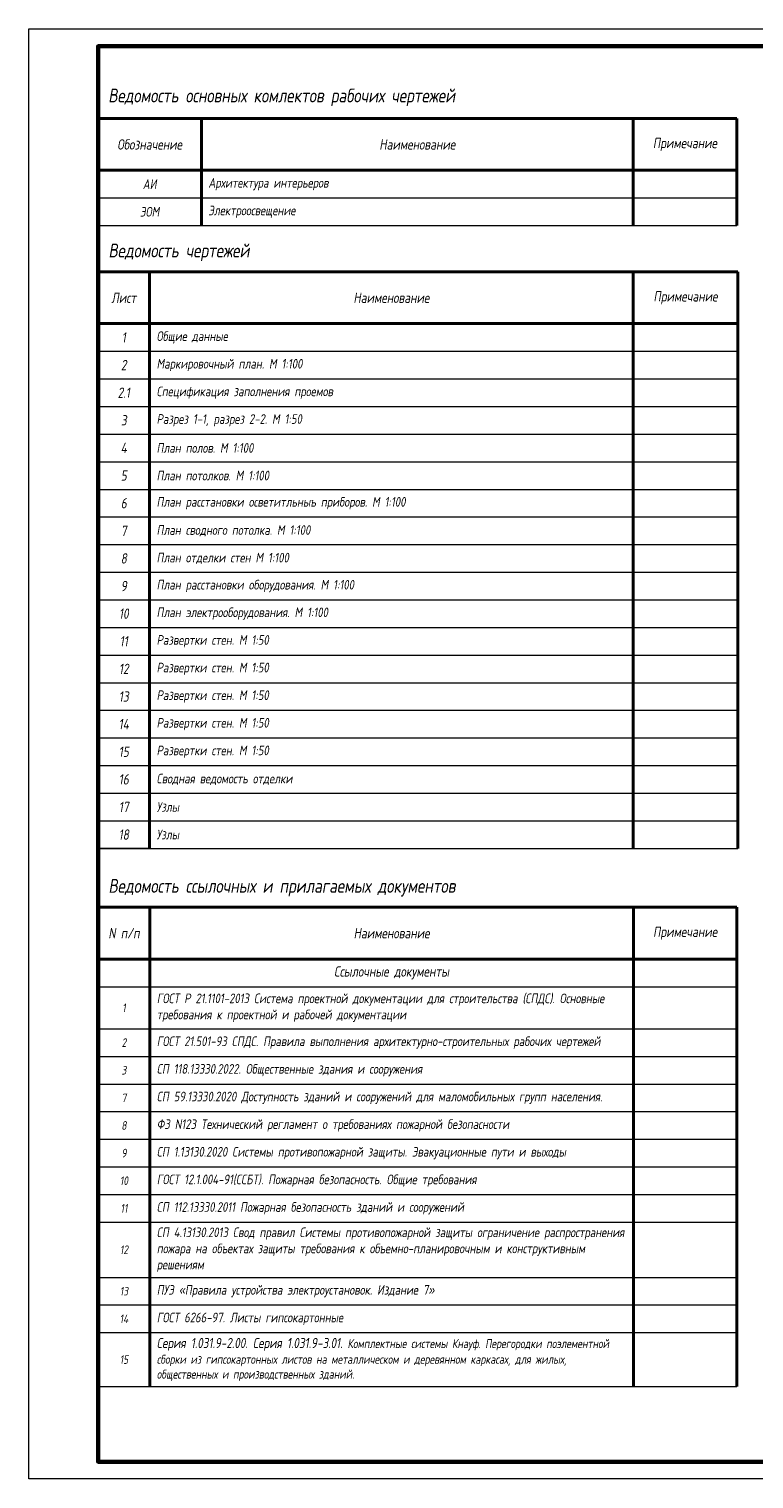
# Paper-space layout '1_Общ' of a CAD drawing. Header units: millimetres. Extents: x -3 to 593, y -2 to 418.
# Tile 1 of 2: x -3 to 207, y -2 to 418. Entities that reach past the tile are written whole.
import ezdxf
from ezdxf.enums import TextEntityAlignment as Align

# ---------------------------------------------------------------- set-up
doc = ezdxf.new("R2010")
doc.units = ezdxf.units.MM
doc.layers.get('Defpoints').update_dxf_attribs({"color": 31})
doc.styles.add('fl_iso paper', font='isocpeur.ttf', dxfattribs={"width": 0.8, "oblique": 10})
doc.styles.add('RomanS', font='isocpeur.ttf', dxfattribs={"width": 0.8, "oblique": 10})

# ---------------------------------------------------------------- blocks, each defined once
blk = doc.blocks.new('*U1627')
at = {"linetype": 'Continuous', "lineweight": 60, "ltscale": 2}
blk.add_lwpolyline([(0, 410), (0, 0), (-569, 0), (-569, 410)], close=True, dxfattribs=at)
at = {"layer": 'Defpoints', "color": 6, "lineweight": 5}
blk.add_lwpolyline([(5, 415), (5, -5), (-589, -5), (-589, 415)], close=True, dxfattribs=at)
at = {"style": 'fl_iso paper', "oblique": 10, "width": 0.8}
for tag, p in [('LIST', (-27.5, 20)), ('PLAN2', (-85, 4.7))]:
    blk.add_attdef(tag, text='', height=3.5, dxfattribs=at).set_placement(p, align=Align.MIDDLE)
blk = doc.blocks.new('*T99')
at = {"color": 0, "linetype": 'ByBlock', "lineweight": 40, "transparency": 16777216}
for p, q in [((0, 0), (185.33, 0)), ((0, 0), (0, -167)), ((15, 0), (15, -167)), ((155, 0), (155, -167)), ((185.33, 0), (185.33, -167)), ((0, -15), (185.33, -15))]:
    blk.add_line(p, q, dxfattribs=at)
at = {"color": 0, "linetype": 'ByBlock', "lineweight": 15, "transparency": 16777216}
for p, q in [((0, -23), (185.33, -23)), ((0, -31), (185.33, -31)), ((0, -39), (185.33, -39)), ((0, -47), (185.33, -47)), ((0, -55), (185.33, -55)), ((0, -63), (185.33, -63)), ((0, -71), (185.33, -71)), ((0, -79), (185.33, -79)), ((0, -87), (185.33, -87)), ((0, -95), (185.33, -95)), ((0, -103), (185.33, -103)), ((0, -111), (185.33, -111)), ((0, -119), (185.33, -119)), ((0, -127), (185.33, -127)), ((0, -135), (185.33, -135)), ((0, -143), (185.33, -143)), ((0, -151), (185.33, -151)), ((0, -159), (185.33, -159)), ((15, -167), (185.33, -167))]:
    blk.add_line(p, q, dxfattribs=at)
at = {"color": 0, "linetype": 'ByBlock', "lineweight": -2, "transparency": 16777216}
blk.add_line((0, -167), (15, -167), dxfattribs=at)
at = {"color": 0, "transparency": 16777216}
for s, insert, char_height, width, attachment_point, style in [('{\\C256;Лист}', (7.5, -7.5), 3, 12, 5, 'RomanS'), ('{\\C7;Наименование }', (85, -7.5), 3, 137, 5, 'RomanS'), ('{\\C7;Примечание}', (170.16, -7.5), 3, 27.3299, 5, 'RomanS'), ('1', (7.5, -19), 3, 12, 5, 'fl_iso paper'), ('{\\C256;Общие данные}', (17, -19), 2.8, 136, 4, 'RomanS'), ('2', (7.5, -27), 3, 12, 5, 'fl_iso paper'), ('{\\C7;Маркировочный план. M 1:100}', (17, -27), 2.8, 136, 4, 'RomanS'), ('2.1', (7.5, -35), 3, 12, 5, 'fl_iso paper'), ('{\\C7;Спецификация заполнения проемов}', (17, -35), 2.8, 136, 4, 'RomanS'), ('3', (7.5, -43), 3, 12, 5, 'fl_iso paper'), ('Разрез 1-1, разрез 2-2. М 1:50', (17, -43), 2.8, 136, 4, 'RomanS'), ('4', (7.5, -51), 3, 12, 5, 'fl_iso paper'), ('{\\C7;План полов. M 1:100}', (17, -51), 2.8, 136, 4, 'RomanS'), ('5', (7.5, -59), 3, 12, 5, 'fl_iso paper'), ('{\\C7;План потолков. M 1:100}', (17, -59), 2.8, 136, 4, 'RomanS'), ('6', (7.5, -67), 3, 12, 5, 'fl_iso paper'), ('{\\C7;План расстановки осветитльныъ приборов. M 1:100}', (17, -67), 2.8, 136, 4, 'RomanS'), ('7', (7.5, -75), 3, 12, 5, 'fl_iso paper'), ('{\\C7;План сводного потолка. M 1:100}', (17, -75), 2.8, 136, 4, 'RomanS'), ('8', (7.5, -83), 3, 12, 5, 'fl_iso paper'), ('{\\C7;План отделки стен M 1:100}', (17, -83), 2.8, 136, 4, 'RomanS'), ('9', (7.5, -91), 3, 12, 5, 'fl_iso paper'), ('{\\C7;План расстановки оборудования. М 1:100}', (17, -91), 2.8, 136, 4, 'RomanS'), ('10', (7.5, -99), 3, 12, 5, 'fl_iso paper'), ('{\\C7;План электрооборудования. М 1:100}', (17, -99), 2.8, 136, 4, 'RomanS'), ('11', (7.5, -107), 3, 12, 5, 'fl_iso paper'), ('{\\C256;Развертки стен.\\C7; M 1:50}', (17, -107), 2.8, 136, 4, 'RomanS'), ('12', (7.5, -115), 3, 12, 5, 'fl_iso paper'), ('{\\C256;Развертки стен.\\C7; M 1:50}', (17, -115), 2.8, 136, 4, 'RomanS'), ('13', (7.5, -123), 3, 12, 5, 'fl_iso paper'), ('{\\C256;Развертки стен.\\C7; M 1:50}', (17, -123), 2.8, 136, 4, 'RomanS'), ('14', (7.5, -131), 3, 12, 5, 'fl_iso paper'), ('{\\C256;Развертки стен.\\C7; M 1:50}', (17, -131), 2.8, 136, 4, 'RomanS'), ('15', (7.5, -139), 3, 12, 5, 'fl_iso paper'), ('{\\C256;Развертки стен.\\C7; M 1:50}', (17, -139), 2.8, 136, 4, 'RomanS'), ('16', (7.5, -147), 3, 12, 5, 'fl_iso paper'), ('Сводная ведомость отделки', (17, -147), 2.8, 136, 4, 'RomanS'), ('17', (7.5, -155), 3, 12, 5, 'fl_iso paper'), ('Узлы', (17, -155), 2.8, 136, 4, 'RomanS'), ('18', (7.5, -163), 3, 12, 5, 'fl_iso paper'), ('Узлы', (17, -163), 2.8, 136, 4, 'RomanS')]:
    blk.add_mtext(s, dxfattribs=dict(at, insert=insert, char_height=char_height, width=width, attachment_point=attachment_point, style=style))
blk = doc.blocks.new('*T100')
at = {"color": 0, "linetype": 'ByBlock', "lineweight": 40, "transparency": 16777216}
for p, q in [((0, 0), (185, 0)), ((0, 0), (0, -138.79)), ((15, 0), (15, -138.79)), ((155, 0), (155, -138.79)), ((185, 0), (185, -138.79)), ((0, -15), (185, -15))]:
    blk.add_line(p, q, dxfattribs=at)
at = {"color": 0, "linetype": 'ByBlock', "lineweight": 15, "transparency": 16777216}
for p, q in [((0, -23), (185, -23)), ((0, -35.2), (185, -35.2)), ((0, -43.2), (185, -43.2)), ((0, -51.2), (185, -51.2)), ((0, -59.2), (185, -59.2)), ((0, -67.2), (185, -67.2)), ((0, -75.2), (185, -75.2)), ((0, -83.2), (185, -83.2)), ((0, -91.2), (185, -91.2)), ((0, -107.2), (185, -107.2)), ((0, -115.2), (185, -115.2)), ((0, -123.2), (185, -123.2)), ((0, -138.79), (185, -138.79))]:
    blk.add_line(p, q, dxfattribs=at)
at = {"color": 0, "transparency": 16777216}
for s, insert, char_height, width, attachment_point, style in [('{\\C256;N п/п}', (7.5, -7.5), 3, 12, 5, 'RomanS'), ('{\\C7;Наименование }', (85, -7.5), 3, 137, 5, 'RomanS'), ('{\\C7;Примечание}', (170, -7.5), 3, 27, 5, 'RomanS'), ('Ссылочные документы', (85, -19), 3, 137, 5, 'RomanS'), ('{\\C256;ГОСТ Р 21.1101-2013 Система проектной документации для строительства (СПДС). Основные требования к проектной и рабочей документации                      }', (17, -29.1), 2.8, 136, 4, 'fl_iso paper'), ('1', (7.5, -29.1), 2.5, 12, 5, 'RomanS'), ('2', (7.5, -39.2), 2.5, 12, 5, 'RomanS'), ('ГОСТ 21.501-93 СПДС. Правила выполнения архитектурно-строительных рабочих чертежей', (17, -39.2), 2.8, 136, 4, 'fl_iso paper'), ('3', (7.5, -47.2), 2.5, 12, 5, 'RomanS'), ('{\\C256;СП 118.13330.2022. Общественные здания и сооружения   }', (17, -47.2), 2.8, 136, 4, 'fl_iso paper'), ('7', (7.5, -55.2), 2.5, 12, 5, 'RomanS'), ('СП 59.13330.2020 Доступность зданий и сооружений для маломобильных групп населения.', (17, -55.2), 2.8, 136, 4, 'fl_iso paper'), ('ФЗ N123 Технический регламент о требованиях пожарной безопасности ', (17, -63.2), 2.8, 136, 4, 'fl_iso paper'), ('8', (7.5, -63.2), 2.5, 12, 5, 'RomanS'), ('СП 1.13130.2020 Системы противопожарной защиты. Эвакуационные пути и выходы', (17, -71.2), 2.8, 136, 4, 'fl_iso paper'), ('9', (7.5, -71.2), 2.5, 12, 5, 'RomanS'), ('10', (7.5, -79.2), 2.5, 12, 5, 'RomanS'), ('ГОСТ 12.1.004-91(ССБТ). Пожарная безопасность. Общие требования', (17, -79.2), 2.8, 136, 4, 'fl_iso paper'), ('11', (7.5, -87.2), 2.5, 12, 5, 'RomanS'), ('СП 112.13330.2011 Пожарная безопасность зданий и сооружений', (17, -87.2), 2.8, 136, 4, 'fl_iso paper'), ('{\\C256;СП 4.13130.2013 Свод правил Системы противопожарной защиты ограничение распространения пожара на объектах защиты требования к объемно-планировочным и конструктивным решениям}', (17, -99.2), 2.8, 136, 4, 'fl_iso paper'), ('12', (7.5, -99.2), 2.5, 12, 5, 'RomanS'), ('13', (7.5, -111.2), 2.5, 12, 5, 'RomanS'), ('{\\C256;ПУЭ «Правила устройства электроустановок. Издание 7»        }', (17, -111.2), 2.8, 136, 4, 'fl_iso paper'), ('ГОСТ 6266-97. Листы гипсокартонные     ', (17, -119.2), 2.8, 136, 4, 'fl_iso paper'), ('14', (7.5, -119.2), 2.5, 12, 5, 'RomanS'), ('{\\H1.0448x;Серия 1.031.9-2.00. Серия 1.031.9-3.01.\\H0.95712x; \\H0.92537x;Комплектные системы Кнауф. Перегородки поэлементной сборки из гипсокартонных листов на металлическом и деревянном каркасах, для жилых, общественных и производственных зданий.}', (17, -131), 2.8, 136, 4, 'fl_iso paper'), ('15', (7.5, -131), 2.5, 12, 5, 'RomanS')]:
    blk.add_mtext(s, dxfattribs=dict(at, insert=insert, char_height=char_height, width=width, attachment_point=attachment_point, style=style))
blk = doc.blocks.new('*T101')
at = {"color": 0, "linetype": 'ByBlock', "lineweight": 40, "transparency": 16777216}
for p, q in [((0, 0), (185, 0)), ((0, 0), (0, -31)), ((30, 0), (30, -31)), ((155, 0), (155, -31)), ((185, 0), (185, -31)), ((0, -15), (185, -15))]:
    blk.add_line(p, q, dxfattribs=at)
at = {"color": 0, "linetype": 'ByBlock', "lineweight": 15, "transparency": 16777216}
for p, q in [((0, -23), (185, -23)), ((0, -31), (185, -31))]:
    blk.add_line(p, q, dxfattribs=at)
at = {"color": 0, "transparency": 16777216}
for s, insert, char_height, width, attachment_point, style in [('{\\C256;Обозначение}', (15, -7.5), 3, 27, 5, 'RomanS'), ('{\\C7;Наименование }', (92.5, -7.5), 3, 122, 5, 'RomanS'), ('{\\C7;Примечание}', (170, -7.5), 3, 27, 5, 'RomanS'), ('АИ', (15, -19), 2.8, 27, 5, 'fl_iso paper'), ('{\\C256;Архитектура интерьеров}', (32, -19), 2.8, 121, 4, 'RomanS'), ('ЭОМ', (15, -27), 2.8, 27, 5, 'fl_iso paper'), ('{\\C256;Электроосвещение}', (32, -27), 2.8, 121, 4, 'RomanS')]:
    blk.add_mtext(s, dxfattribs=dict(at, insert=insert, char_height=char_height, width=width, attachment_point=attachment_point, style=style))

psp = doc.layouts.new('1_Общ')

# ---------------------------------------------------------------- block references
at = {"color": 1, "lineweight": 18}
psp.add_blockref('*U1627', (586.18, 3.47), dxfattribs=at)
for name, p in [('*T101', (17.12, 392.53)), ('*T99', (17.12, 348.12)), ('*T100', (17.18, 164.07))]:
    psp.add_blockref(name, p)

# ---------------------------------------------------------------- texts
at = {"color": 7, "linetype": 'ByBlock', "char_height": 4, "width": 140, "attachment_point": 4, "style": 'fl_iso paper'}
for s, insert in [('{\\C256;Ведомость основных комлектов рабочих чертежей}', (20.12, 398.66)), ('Ведомость чертежей ', (20.18, 353.77)), ('{\\C256;Ведомость ссылочных и прилагаемых документов}', (20.18, 169.72))]:
    psp.add_mtext(s, dxfattribs=dict(at, insert=insert))

doc.saveas('drawing.dxf')
